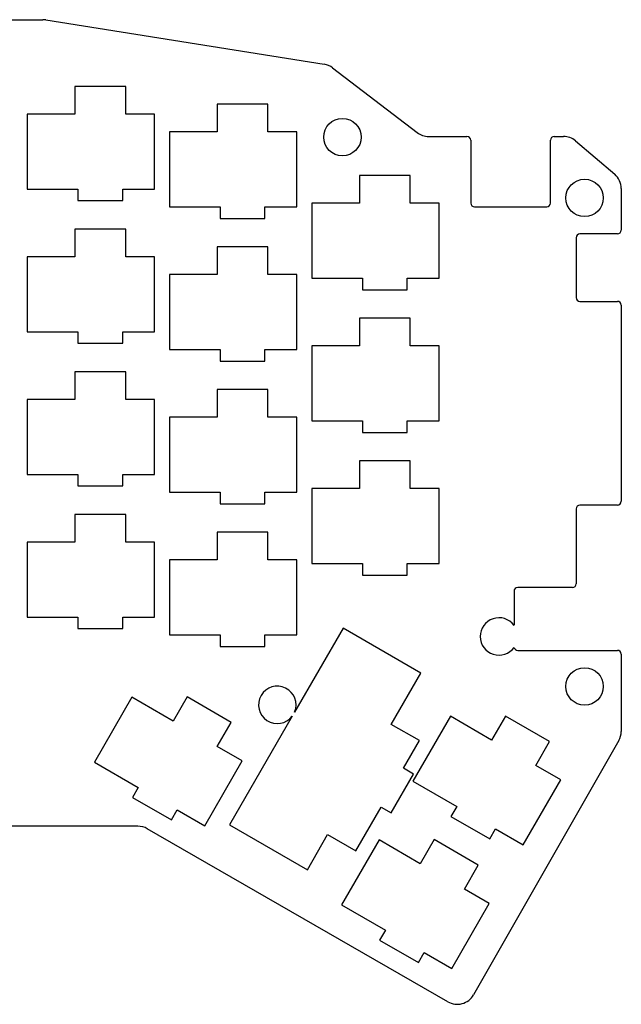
# Model space of a CAD drawing. Header units: millimetres. Extents: x 38 to 196, y -154 to -23.
# Tile 2 of 2: x 115 to 196, y -154 to -23. Entities that reach past the tile are written whole.
import ezdxf

# ---------------------------------------------------------------- set-up
doc = ezdxf.new("R2010")
doc.units = ezdxf.units.MM
for name, color, linetype in [('Arc003', 7, 'CONTINUOUS'), ('Arc004', 7, 'CONTINUOUS'), ('Arc005', 7, 'CONTINUOUS'), ('Arc006', 7, 'CONTINUOUS'), ('Arc007', 7, 'CONTINUOUS'), ('Arc008', 7, 'CONTINUOUS'), ('Arc009', 7, 'CONTINUOUS'), ('Arc010', 7, 'CONTINUOUS'), ('Arc011', 7, 'CONTINUOUS'), ('Arc012', 7, 'CONTINUOUS'), ('Arc013', 7, 'CONTINUOUS'), ('Arc014', 7, 'CONTINUOUS'), ('Arc016', 7, 'CONTINUOUS'), ('Arc017', 7, 'CONTINUOUS'), ('Arc018', 7, 'CONTINUOUS'), ('Arc019', 7, 'CONTINUOUS'), ('Arc020', 7, 'CONTINUOUS'), ('Arc021', 7, 'CONTINUOUS'), ('Arc022', 7, 'CONTINUOUS'), ('Arc023', 7, 'CONTINUOUS'), ('Arc024', 7, 'CONTINUOUS'), ('Arc025', 7, 'CONTINUOUS'), ('Arc027', 7, 'CONTINUOUS'), ('Arc030', 7, 'CONTINUOUS'), ('Circle', 7, 'CONTINUOUS'), ('Circle001', 7, 'CONTINUOUS'), ('Circle005', 7, 'CONTINUOUS'), ('Line', 7, 'CONTINUOUS'), ('Line003', 7, 'CONTINUOUS'), ('Line004', 7, 'CONTINUOUS'), ('Line005', 7, 'CONTINUOUS'), ('Line006', 7, 'CONTINUOUS'), ('Line007', 7, 'CONTINUOUS'), ('Line008', 7, 'CONTINUOUS'), ('Line009', 7, 'CONTINUOUS'), ('Line010', 7, 'CONTINUOUS'), ('Line011', 7, 'CONTINUOUS'), ('Line012', 7, 'CONTINUOUS'), ('Line013', 7, 'CONTINUOUS'), ('Line014', 7, 'CONTINUOUS'), ('Line015', 7, 'CONTINUOUS'), ('Line016', 7, 'CONTINUOUS'), ('Line017', 7, 'CONTINUOUS'), ('Line018', 7, 'CONTINUOUS'), ('Line019', 7, 'CONTINUOUS'), ('Line020', 7, 'CONTINUOUS'), ('Line021', 7, 'CONTINUOUS'), ('Line022', 7, 'CONTINUOUS'), ('Line023', 7, 'CONTINUOUS'), ('Line024', 7, 'CONTINUOUS'), ('Line121', 7, 'CONTINUOUS'), ('Line122', 7, 'CONTINUOUS'), ('Line123', 7, 'CONTINUOUS'), ('Line124', 7, 'CONTINUOUS'), ('Line125', 7, 'CONTINUOUS'), ('Line126', 7, 'CONTINUOUS'), ('Line127', 7, 'CONTINUOUS'), ('Line128', 7, 'CONTINUOUS'), ('Line129', 7, 'CONTINUOUS'), ('Line130', 7, 'CONTINUOUS'), ('Line131', 7, 'CONTINUOUS'), ('Line132', 7, 'CONTINUOUS'), ('Line133', 7, 'CONTINUOUS'), ('Line134', 7, 'CONTINUOUS'), ('Line135', 7, 'CONTINUOUS'), ('Line136', 7, 'CONTINUOUS'), ('Line137', 7, 'CONTINUOUS'), ('Line138', 7, 'CONTINUOUS'), ('Line139', 7, 'CONTINUOUS'), ('Line140', 7, 'CONTINUOUS'), ('Line141', 7, 'CONTINUOUS'), ('Line142', 7, 'CONTINUOUS'), ('Line143', 7, 'CONTINUOUS'), ('Line144', 7, 'CONTINUOUS'), ('Line145', 7, 'CONTINUOUS'), ('Line146', 7, 'CONTINUOUS'), ('Line147', 7, 'CONTINUOUS'), ('Line148', 7, 'CONTINUOUS'), ('Line149', 7, 'CONTINUOUS'), ('Line150', 7, 'CONTINUOUS'), ('Line151', 7, 'CONTINUOUS'), ('Line152', 7, 'CONTINUOUS'), ('Line153', 7, 'CONTINUOUS'), ('Line154', 7, 'CONTINUOUS'), ('Line155', 7, 'CONTINUOUS'), ('Line156', 7, 'CONTINUOUS'), ('Line157', 7, 'CONTINUOUS'), ('Line158', 7, 'CONTINUOUS'), ('Line159', 7, 'CONTINUOUS'), ('Line160', 7, 'CONTINUOUS'), ('Line161', 7, 'CONTINUOUS'), ('Line162', 7, 'CONTINUOUS'), ('Line163', 7, 'CONTINUOUS'), ('Line164', 7, 'CONTINUOUS'), ('Line165', 7, 'CONTINUOUS'), ('Line166', 7, 'CONTINUOUS'), ('Line167', 7, 'CONTINUOUS'), ('Line168', 7, 'CONTINUOUS'), ('Line169', 7, 'CONTINUOUS'), ('Line170', 7, 'CONTINUOUS'), ('Line171', 7, 'CONTINUOUS'), ('Line172', 7, 'CONTINUOUS'), ('Line173', 7, 'CONTINUOUS'), ('Line174', 7, 'CONTINUOUS'), ('Line175', 7, 'CONTINUOUS'), ('Line176', 7, 'CONTINUOUS'), ('Line177', 7, 'CONTINUOUS'), ('Line178', 7, 'CONTINUOUS'), ('Line179', 7, 'CONTINUOUS'), ('Line180', 7, 'CONTINUOUS'), ('Line181', 7, 'CONTINUOUS'), ('Line182', 7, 'CONTINUOUS'), ('Line183', 7, 'CONTINUOUS'), ('Line184', 7, 'CONTINUOUS'), ('Line185', 7, 'CONTINUOUS'), ('Line186', 7, 'CONTINUOUS'), ('Line211', 7, 'CONTINUOUS'), ('Line212', 7, 'CONTINUOUS'), ('Line213', 7, 'CONTINUOUS'), ('Line214', 7, 'CONTINUOUS'), ('Line215', 7, 'CONTINUOUS'), ('Line216', 7, 'CONTINUOUS'), ('Line217', 7, 'CONTINUOUS'), ('Line218', 7, 'CONTINUOUS'), ('Line219', 7, 'CONTINUOUS'), ('Line220', 7, 'CONTINUOUS'), ('Line221', 7, 'CONTINUOUS'), ('Line222', 7, 'CONTINUOUS'), ('Line223', 7, 'CONTINUOUS'), ('Line224', 7, 'CONTINUOUS'), ('Line225', 7, 'CONTINUOUS'), ('Line226', 7, 'CONTINUOUS'), ('Line227', 7, 'CONTINUOUS'), ('Line228', 7, 'CONTINUOUS'), ('Line229', 7, 'CONTINUOUS'), ('Line230', 7, 'CONTINUOUS'), ('Line231', 7, 'CONTINUOUS'), ('Line232', 7, 'CONTINUOUS'), ('Line281', 7, 'CONTINUOUS'), ('Line282', 7, 'CONTINUOUS'), ('Line283', 7, 'CONTINUOUS'), ('Line284', 7, 'CONTINUOUS'), ('Line285', 7, 'CONTINUOUS'), ('Line286', 7, 'CONTINUOUS'), ('Line287', 7, 'CONTINUOUS'), ('Line288', 7, 'CONTINUOUS'), ('Line289', 7, 'CONTINUOUS'), ('Line290', 7, 'CONTINUOUS'), ('Line291', 7, 'CONTINUOUS'), ('Line292', 7, 'CONTINUOUS'), ('Line293', 7, 'CONTINUOUS'), ('Line294', 7, 'CONTINUOUS'), ('Line295', 7, 'CONTINUOUS'), ('Line296', 7, 'CONTINUOUS'), ('Line297', 7, 'CONTINUOUS'), ('Line298', 7, 'CONTINUOUS'), ('Line299', 7, 'CONTINUOUS'), ('Line300', 7, 'CONTINUOUS'), ('Line301', 7, 'CONTINUOUS'), ('Line302', 7, 'CONTINUOUS'), ('Line303', 7, 'CONTINUOUS'), ('Line304', 7, 'CONTINUOUS'), ('Line305', 7, 'CONTINUOUS'), ('Line306', 7, 'CONTINUOUS'), ('Line307', 7, 'CONTINUOUS'), ('Line308', 7, 'CONTINUOUS'), ('Line309', 7, 'CONTINUOUS'), ('Line310', 7, 'CONTINUOUS'), ('Line311', 7, 'CONTINUOUS'), ('Line312', 7, 'CONTINUOUS'), ('Line313', 7, 'CONTINUOUS'), ('Line326', 7, 'CONTINUOUS'), ('Line327', 7, 'CONTINUOUS'), ('Line328', 7, 'CONTINUOUS'), ('Line329', 7, 'CONTINUOUS'), ('Line330', 7, 'CONTINUOUS'), ('Line331', 7, 'CONTINUOUS'), ('Line332', 7, 'CONTINUOUS'), ('Line333', 7, 'CONTINUOUS'), ('Line334', 7, 'CONTINUOUS'), ('Line335', 7, 'CONTINUOUS'), ('Line336', 7, 'CONTINUOUS'), ('Line337', 7, 'CONTINUOUS'), ('Line386', 7, 'CONTINUOUS'), ('Line387', 7, 'CONTINUOUS'), ('Line388', 7, 'CONTINUOUS'), ('Line389', 7, 'CONTINUOUS'), ('Line390', 7, 'CONTINUOUS'), ('Line391', 7, 'CONTINUOUS'), ('Line392', 7, 'CONTINUOUS'), ('Line393', 7, 'CONTINUOUS'), ('Line394', 7, 'CONTINUOUS'), ('Line395', 7, 'CONTINUOUS'), ('Line396', 7, 'CONTINUOUS'), ('Line397', 7, 'CONTINUOUS'), ('Line398', 7, 'CONTINUOUS'), ('Line399', 7, 'CONTINUOUS'), ('Line400', 7, 'CONTINUOUS'), ('Line401', 7, 'CONTINUOUS'), ('Line402', 7, 'CONTINUOUS'), ('Line403', 7, 'CONTINUOUS'), ('Line404', 7, 'CONTINUOUS'), ('Line405', 7, 'CONTINUOUS'), ('Line406', 7, 'CONTINUOUS'), ('Line407', 7, 'CONTINUOUS'), ('Line408', 7, 'CONTINUOUS'), ('Line409', 7, 'CONTINUOUS'), ('Line410', 7, 'CONTINUOUS'), ('Line411', 7, 'CONTINUOUS'), ('Line412', 7, 'CONTINUOUS'), ('Line413', 7, 'CONTINUOUS'), ('Line414', 7, 'CONTINUOUS'), ('Line415', 7, 'CONTINUOUS'), ('Line416', 7, 'CONTINUOUS'), ('Line417', 7, 'CONTINUOUS'), ('Line418', 7, 'CONTINUOUS'), ('Line431', 7, 'CONTINUOUS'), ('Line432', 7, 'CONTINUOUS'), ('Line433', 7, 'CONTINUOUS'), ('Line434', 7, 'CONTINUOUS'), ('Line435', 7, 'CONTINUOUS'), ('Line436', 7, 'CONTINUOUS'), ('Line437', 7, 'CONTINUOUS'), ('Line438', 7, 'CONTINUOUS'), ('Line439', 7, 'CONTINUOUS'), ('Line440', 7, 'CONTINUOUS'), ('Line441', 7, 'CONTINUOUS'), ('Line442', 7, 'CONTINUOUS'), ('Line443', 7, 'CONTINUOUS'), ('Line444', 7, 'CONTINUOUS'), ('Line445', 7, 'CONTINUOUS')]:
    doc.layers.add(name, color=color, linetype=linetype)

msp = doc.modelspace()

# ---------------------------------------------------------------- linework, layer by layer
at = {"layer": 'Arc003'}
msp.add_arc((118.33, -25.38), 2.5, 80.9355, 90, dxfattribs=at)
at = {"layer": 'Arc004'}
msp.add_arc((155.51, -31.31), 2.5, 52.6373, 80.9355, dxfattribs=at)
at = {"layer": 'Arc005'}
msp.add_arc((169.85, -35.97), 2.5, -127.3627, -90, dxfattribs=at)
at = {"layer": 'Arc006'}
msp.add_arc((187.84, -40.97), 2.5, 49.5306, 90, dxfattribs=at)
at = {"layer": 'Arc007'}
msp.add_arc((193.07, -45.43), 2.5, 0, 49.5306, dxfattribs=at)
at = {"layer": 'Arc008'}
msp.add_arc((193.07, -117.91), 2.5, -29.7572, 0, dxfattribs=at)
at = {"layer": 'Arc009'}
msp.add_arc((173.67, -151.85), 2.5, -119.9322, -29.7572, dxfattribs=at)
at = {"layer": 'Arc010'}
msp.add_arc((131.03, -133.07), 2.5, 60.0678, 90, dxfattribs=at)
at = {"layer": 'Arc011'}
msp.add_arc((174.97, -38.97), 0.5, 0, 90, dxfattribs=at)
at = {"layer": 'Arc012'}
msp.add_arc((175.97, -47.38), 0.5, 180, -90, dxfattribs=at)
at = {"layer": 'Arc013'}
msp.add_arc((185.61, -47.38), 0.5, -90, 0, dxfattribs=at)
at = {"layer": 'Arc014'}
msp.add_arc((186.61, -38.97), 0.5, 90, 180, dxfattribs=at)
at = {"layer": 'Arc016'}
msp.add_arc((195.07, -50.99), 0.5, -90, 0, dxfattribs=at)
at = {"layer": 'Arc017'}
msp.add_arc((190.05, -51.99), 0.5, 90, 180, dxfattribs=at)
at = {"layer": 'Arc018'}
msp.add_arc((190.05, -59.99), 0.5, 180, -90, dxfattribs=at)
at = {"layer": 'Arc019'}
msp.add_arc((195.07, -60.99), 0.5, 0, 90, dxfattribs=at)
at = {"layer": 'Arc020'}
msp.add_arc((195.07, -87.19), 0.5, -90, 0, dxfattribs=at)
at = {"layer": 'Arc021'}
msp.add_arc((190.05, -88.19), 0.5, 90, 180, dxfattribs=at)
at = {"layer": 'Arc022'}
msp.add_arc((189.05, -98.19), 0.5, -90, 0, dxfattribs=at)
at = {"layer": 'Arc023'}
msp.add_arc((181.75, -99.19), 0.5, 90, 180, dxfattribs=at)
at = {"layer": 'Arc024'}
msp.add_arc((181.75, -106.59), 0.5, -166.8563, -90, dxfattribs=at)
at = {"layer": 'Arc025'}
msp.add_arc((195.07, -107.59), 0.5, 0, 90, dxfattribs=at)
at = {"layer": 'Arc027'}
msp.add_arc((179.24, -105.24), 2.5, 36.4862, -35.9783, dxfattribs=at)
at = {"layer": 'Arc030'}
msp.add_arc((149.65, -114.37), 2.5, -22.7478, -37.2522, dxfattribs=at)
at = {"layer": 'Circle'}
msp.add_circle((190.67, -46.68), 2.5, dxfattribs=at)
at = {"layer": 'Circle001'}
msp.add_circle((190.67, -111.91), 2.5, dxfattribs=at)
at = {"layer": 'Circle005'}
msp.add_circle((158.34, -38.56), 2.5, dxfattribs=at)
at = {"layer": 'Line'}
msp.add_line((131.03, -130.57), (40.98, -130.57), dxfattribs=at)
at = {"layer": 'Line003'}
msp.add_line((95.66, -22.88), (118.33, -22.88), dxfattribs=at)
at = {"layer": 'Line004'}
msp.add_line((118.72, -22.91), (155.9, -28.84), dxfattribs=at)
at = {"layer": 'Line005'}
msp.add_line((157.03, -29.33), (168.33, -37.96), dxfattribs=at)
at = {"layer": 'Line006'}
msp.add_line((169.85, -38.47), (174.97, -38.47), dxfattribs=at)
at = {"layer": 'Line007'}
msp.add_line((186.61, -38.47), (187.84, -38.47), dxfattribs=at)
at = {"layer": 'Line008'}
msp.add_line((189.47, -39.07), (194.7, -43.53), dxfattribs=at)
at = {"layer": 'Line009'}
msp.add_line((195.57, -45.43), (195.57, -50.99), dxfattribs=at)
at = {"layer": 'Line010'}
msp.add_line((195.57, -60.99), (195.57, -87.19), dxfattribs=at)
at = {"layer": 'Line011'}
msp.add_line((195.57, -107.59), (195.57, -117.91), dxfattribs=at)
at = {"layer": 'Line012'}
msp.add_line((195.25, -119.15), (175.84, -153.1), dxfattribs=at)
at = {"layer": 'Line013'}
msp.add_line((172.42, -154.02), (132.28, -130.91), dxfattribs=at)
at = {"layer": 'Line014'}
msp.add_line((175.97, -47.88), (185.61, -47.88), dxfattribs=at)
at = {"layer": 'Line015'}
msp.add_line((186.11, -47.38), (186.11, -38.97), dxfattribs=at)
at = {"layer": 'Line016'}
msp.add_line((175.47, -38.97), (175.47, -47.38), dxfattribs=at)
at = {"layer": 'Line017'}
msp.add_line((181.75, -107.09), (195.07, -107.09), dxfattribs=at)
at = {"layer": 'Line018'}
msp.add_line((189.05, -98.69), (181.75, -98.69), dxfattribs=at)
at = {"layer": 'Line019'}
msp.add_line((181.25, -99.19), (181.25, -103.75), dxfattribs=at)
at = {"layer": 'Line020'}
msp.add_line((195.07, -87.69), (190.05, -87.69), dxfattribs=at)
at = {"layer": 'Line021'}
msp.add_line((189.55, -88.19), (189.55, -98.19), dxfattribs=at)
at = {"layer": 'Line022'}
msp.add_line((190.05, -60.49), (195.07, -60.49), dxfattribs=at)
at = {"layer": 'Line023'}
msp.add_line((195.07, -51.49), (190.05, -51.49), dxfattribs=at)
at = {"layer": 'Line024'}
msp.add_line((189.55, -51.99), (189.55, -59.99), dxfattribs=at)
at = {"layer": 'Line121'}
msp.add_line((116.25, -102.64), (123, -102.64), dxfattribs=at)
at = {"layer": 'Line122'}
msp.add_line((129, -102.64), (133.25, -102.64), dxfattribs=at)
at = {"layer": 'Line123'}
msp.add_line((133.25, -102.64), (133.25, -92.64), dxfattribs=at)
at = {"layer": 'Line124'}
msp.add_line((133.25, -92.64), (129.4, -92.64), dxfattribs=at)
at = {"layer": 'Line125'}
msp.add_line((122.6, -92.64), (116.25, -92.64), dxfattribs=at)
at = {"layer": 'Line126'}
msp.add_line((116.25, -92.64), (116.25, -102.64), dxfattribs=at)
at = {"layer": 'Line127'}
msp.add_line((116.25, -83.59), (123, -83.59), dxfattribs=at)
at = {"layer": 'Line128'}
msp.add_line((129, -83.59), (133.25, -83.59), dxfattribs=at)
at = {"layer": 'Line129'}
msp.add_line((133.25, -83.59), (133.25, -73.59), dxfattribs=at)
at = {"layer": 'Line130'}
msp.add_line((133.25, -73.59), (129.4, -73.59), dxfattribs=at)
at = {"layer": 'Line131'}
msp.add_line((122.6, -73.59), (116.25, -73.59), dxfattribs=at)
at = {"layer": 'Line132'}
msp.add_line((116.25, -73.59), (116.25, -83.59), dxfattribs=at)
at = {"layer": 'Line133'}
msp.add_line((116.25, -64.54), (123, -64.54), dxfattribs=at)
at = {"layer": 'Line134'}
msp.add_line((129, -64.54), (133.25, -64.54), dxfattribs=at)
at = {"layer": 'Line135'}
msp.add_line((133.25, -64.54), (133.25, -54.54), dxfattribs=at)
at = {"layer": 'Line136'}
msp.add_line((133.25, -54.54), (129.4, -54.54), dxfattribs=at)
at = {"layer": 'Line137'}
msp.add_line((122.6, -54.54), (116.25, -54.54), dxfattribs=at)
at = {"layer": 'Line138'}
msp.add_line((116.25, -54.54), (116.25, -64.54), dxfattribs=at)
at = {"layer": 'Line139'}
msp.add_line((116.25, -45.49), (123, -45.49), dxfattribs=at)
at = {"layer": 'Line140'}
msp.add_line((129, -45.49), (133.25, -45.49), dxfattribs=at)
at = {"layer": 'Line141'}
msp.add_line((133.25, -45.49), (133.25, -35.49), dxfattribs=at)
at = {"layer": 'Line142'}
msp.add_line((133.25, -35.49), (129.4, -35.49), dxfattribs=at)
at = {"layer": 'Line143'}
msp.add_line((122.6, -35.49), (116.25, -35.49), dxfattribs=at)
at = {"layer": 'Line144'}
msp.add_line((116.25, -35.49), (116.25, -45.49), dxfattribs=at)
at = {"layer": 'Line145'}
msp.add_line((135.25, -105.02), (142, -105.02), dxfattribs=at)
at = {"layer": 'Line146'}
msp.add_line((148, -105.02), (152.25, -105.02), dxfattribs=at)
at = {"layer": 'Line147'}
msp.add_line((152.25, -105.02), (152.25, -95.02), dxfattribs=at)
at = {"layer": 'Line148'}
msp.add_line((152.25, -95.02), (148.4, -95.02), dxfattribs=at)
at = {"layer": 'Line149'}
msp.add_line((141.6, -95.02), (135.25, -95.02), dxfattribs=at)
at = {"layer": 'Line150'}
msp.add_line((135.25, -95.02), (135.25, -105.02), dxfattribs=at)
at = {"layer": 'Line151'}
msp.add_line((135.25, -85.97), (142, -85.97), dxfattribs=at)
at = {"layer": 'Line152'}
msp.add_line((148, -85.97), (152.25, -85.97), dxfattribs=at)
at = {"layer": 'Line153'}
msp.add_line((152.25, -85.97), (152.25, -75.97), dxfattribs=at)
at = {"layer": 'Line154'}
msp.add_line((152.25, -75.97), (148.4, -75.97), dxfattribs=at)
at = {"layer": 'Line155'}
msp.add_line((141.6, -75.97), (135.25, -75.97), dxfattribs=at)
at = {"layer": 'Line156'}
msp.add_line((135.25, -75.97), (135.25, -85.97), dxfattribs=at)
at = {"layer": 'Line157'}
msp.add_line((135.25, -66.92), (142, -66.92), dxfattribs=at)
at = {"layer": 'Line158'}
msp.add_line((148, -66.92), (152.25, -66.92), dxfattribs=at)
at = {"layer": 'Line159'}
msp.add_line((152.25, -66.92), (152.25, -56.92), dxfattribs=at)
at = {"layer": 'Line160'}
msp.add_line((152.25, -56.92), (148.4, -56.92), dxfattribs=at)
at = {"layer": 'Line161'}
msp.add_line((141.6, -56.92), (135.25, -56.92), dxfattribs=at)
at = {"layer": 'Line162'}
msp.add_line((135.25, -56.92), (135.25, -66.92), dxfattribs=at)
at = {"layer": 'Line163'}
msp.add_line((135.25, -47.87), (142, -47.87), dxfattribs=at)
at = {"layer": 'Line164'}
msp.add_line((148, -47.87), (152.25, -47.87), dxfattribs=at)
at = {"layer": 'Line165'}
msp.add_line((152.25, -47.87), (152.25, -37.87), dxfattribs=at)
at = {"layer": 'Line166'}
msp.add_line((152.25, -37.87), (148.4, -37.87), dxfattribs=at)
at = {"layer": 'Line167'}
msp.add_line((141.6, -37.87), (135.25, -37.87), dxfattribs=at)
at = {"layer": 'Line168'}
msp.add_line((135.25, -37.87), (135.25, -47.87), dxfattribs=at)
at = {"layer": 'Line169'}
msp.add_line((154.25, -95.49), (161, -95.49), dxfattribs=at)
at = {"layer": 'Line170'}
msp.add_line((167, -95.49), (171.25, -95.49), dxfattribs=at)
at = {"layer": 'Line171'}
msp.add_line((171.25, -95.49), (171.25, -85.49), dxfattribs=at)
at = {"layer": 'Line172'}
msp.add_line((171.25, -85.49), (167.4, -85.49), dxfattribs=at)
at = {"layer": 'Line173'}
msp.add_line((160.6, -85.49), (154.25, -85.49), dxfattribs=at)
at = {"layer": 'Line174'}
msp.add_line((154.25, -85.49), (154.25, -95.49), dxfattribs=at)
at = {"layer": 'Line175'}
msp.add_line((154.25, -76.44), (161, -76.44), dxfattribs=at)
at = {"layer": 'Line176'}
msp.add_line((167, -76.44), (171.25, -76.44), dxfattribs=at)
at = {"layer": 'Line177'}
msp.add_line((171.25, -76.44), (171.25, -66.44), dxfattribs=at)
at = {"layer": 'Line178'}
msp.add_line((171.25, -66.44), (167.4, -66.44), dxfattribs=at)
at = {"layer": 'Line179'}
msp.add_line((160.6, -66.44), (154.25, -66.44), dxfattribs=at)
at = {"layer": 'Line180'}
msp.add_line((154.25, -66.44), (154.25, -76.44), dxfattribs=at)
at = {"layer": 'Line181'}
msp.add_line((154.25, -57.39), (161, -57.39), dxfattribs=at)
at = {"layer": 'Line182'}
msp.add_line((167, -57.39), (171.25, -57.39), dxfattribs=at)
at = {"layer": 'Line183'}
msp.add_line((171.25, -57.39), (171.25, -47.39), dxfattribs=at)
at = {"layer": 'Line184'}
msp.add_line((171.25, -47.39), (167.4, -47.39), dxfattribs=at)
at = {"layer": 'Line185'}
msp.add_line((160.6, -47.39), (154.25, -47.39), dxfattribs=at)
at = {"layer": 'Line186'}
msp.add_line((154.25, -47.39), (154.25, -57.39), dxfattribs=at)
at = {"layer": 'Line211'}
msp.add_line((125.24, -122.01), (131.08, -125.39), dxfattribs=at)
at = {"layer": 'Line212'}
msp.add_line((136.28, -128.39), (139.96, -130.51), dxfattribs=at)
at = {"layer": 'Line213'}
msp.add_line((139.96, -130.51), (144.96, -121.85), dxfattribs=at)
at = {"layer": 'Line214'}
msp.add_line((144.96, -121.85), (141.62, -119.93), dxfattribs=at)
at = {"layer": 'Line215'}
msp.add_line((135.74, -116.53), (130.24, -113.35), dxfattribs=at)
at = {"layer": 'Line216'}
msp.add_line((130.24, -113.35), (125.24, -122.01), dxfattribs=at)
at = {"layer": 'Line217'}
msp.add_line((160.13, -133.87), (163.51, -128.03), dxfattribs=at)
at = {"layer": 'Line218'}
msp.add_line((166.51, -122.83), (168.63, -119.15), dxfattribs=at)
at = {"layer": 'Line219'}
msp.add_line((168.63, -119.15), (164.86, -116.98), dxfattribs=at)
at = {"layer": 'Line220'}
msp.add_line((156.36, -131.7), (160.13, -133.87), dxfattribs=at)
at = {"layer": 'Line221'}
msp.add_line((158.23, -141.06), (164.08, -144.44), dxfattribs=at)
at = {"layer": 'Line222'}
msp.add_line((169.27, -147.44), (172.95, -149.56), dxfattribs=at)
at = {"layer": 'Line223'}
msp.add_line((172.95, -149.56), (177.95, -140.9), dxfattribs=at)
at = {"layer": 'Line224'}
msp.add_line((177.95, -140.9), (174.62, -138.98), dxfattribs=at)
at = {"layer": 'Line225'}
msp.add_line((168.73, -135.58), (163.23, -132.4), dxfattribs=at)
at = {"layer": 'Line226'}
msp.add_line((163.23, -132.4), (158.23, -141.06), dxfattribs=at)
at = {"layer": 'Line227'}
msp.add_line((167.76, -124.56), (173.6, -127.94), dxfattribs=at)
at = {"layer": 'Line228'}
msp.add_line((178.8, -130.94), (182.48, -133.06), dxfattribs=at)
at = {"layer": 'Line229'}
msp.add_line((182.48, -133.06), (187.48, -124.4), dxfattribs=at)
at = {"layer": 'Line230'}
msp.add_line((187.48, -124.4), (184.15, -122.48), dxfattribs=at)
at = {"layer": 'Line231'}
msp.add_line((178.26, -119.08), (172.76, -115.9), dxfattribs=at)
at = {"layer": 'Line232'}
msp.add_line((172.76, -115.9), (167.76, -124.56), dxfattribs=at)
at = {"layer": 'Line281'}
msp.add_line((123, -104.19), (129, -104.19), dxfattribs=at)
at = {"layer": 'Line282'}
msp.add_line((129, -104.19), (129, -102.64), dxfattribs=at)
at = {"layer": 'Line283'}
msp.add_line((123, -102.64), (123, -104.19), dxfattribs=at)
at = {"layer": 'Line284'}
msp.add_line((123, -85.14), (129, -85.14), dxfattribs=at)
at = {"layer": 'Line285'}
msp.add_line((129, -85.14), (129, -83.59), dxfattribs=at)
at = {"layer": 'Line286'}
msp.add_line((123, -83.59), (123, -85.14), dxfattribs=at)
at = {"layer": 'Line287'}
msp.add_line((123, -66.09), (129, -66.09), dxfattribs=at)
at = {"layer": 'Line288'}
msp.add_line((129, -66.09), (129, -64.54), dxfattribs=at)
at = {"layer": 'Line289'}
msp.add_line((123, -64.54), (123, -66.09), dxfattribs=at)
at = {"layer": 'Line290'}
msp.add_line((123, -47.04), (129, -47.04), dxfattribs=at)
at = {"layer": 'Line291'}
msp.add_line((129, -47.04), (129, -45.49), dxfattribs=at)
at = {"layer": 'Line292'}
msp.add_line((123, -45.49), (123, -47.04), dxfattribs=at)
at = {"layer": 'Line293'}
msp.add_line((142, -106.57), (148, -106.57), dxfattribs=at)
at = {"layer": 'Line294'}
msp.add_line((148, -106.57), (148, -105.02), dxfattribs=at)
at = {"layer": 'Line295'}
msp.add_line((142, -105.02), (142, -106.57), dxfattribs=at)
at = {"layer": 'Line296'}
msp.add_line((142, -87.52), (148, -87.52), dxfattribs=at)
at = {"layer": 'Line297'}
msp.add_line((148, -87.52), (148, -85.97), dxfattribs=at)
at = {"layer": 'Line298'}
msp.add_line((142, -85.97), (142, -87.52), dxfattribs=at)
at = {"layer": 'Line299'}
msp.add_line((142, -68.47), (148, -68.47), dxfattribs=at)
at = {"layer": 'Line300'}
msp.add_line((148, -68.47), (148, -66.92), dxfattribs=at)
at = {"layer": 'Line301'}
msp.add_line((142, -66.92), (142, -68.47), dxfattribs=at)
at = {"layer": 'Line302'}
msp.add_line((142, -49.42), (148, -49.42), dxfattribs=at)
at = {"layer": 'Line303'}
msp.add_line((148, -49.42), (148, -47.87), dxfattribs=at)
at = {"layer": 'Line304'}
msp.add_line((142, -47.87), (142, -49.42), dxfattribs=at)
at = {"layer": 'Line305'}
msp.add_line((161, -97.04), (167, -97.04), dxfattribs=at)
at = {"layer": 'Line306'}
msp.add_line((167, -97.04), (167, -95.49), dxfattribs=at)
at = {"layer": 'Line307'}
msp.add_line((161, -95.49), (161, -97.04), dxfattribs=at)
at = {"layer": 'Line308'}
msp.add_line((161, -77.99), (167, -77.99), dxfattribs=at)
at = {"layer": 'Line309'}
msp.add_line((167, -77.99), (167, -76.44), dxfattribs=at)
at = {"layer": 'Line310'}
msp.add_line((161, -76.44), (161, -77.99), dxfattribs=at)
at = {"layer": 'Line311'}
msp.add_line((161, -58.94), (167, -58.94), dxfattribs=at)
at = {"layer": 'Line312'}
msp.add_line((167, -58.94), (167, -57.39), dxfattribs=at)
at = {"layer": 'Line313'}
msp.add_line((161, -57.39), (161, -58.94), dxfattribs=at)
at = {"layer": 'Line326'}
msp.add_line((130.31, -126.73), (135.5, -129.73), dxfattribs=at)
at = {"layer": 'Line327'}
msp.add_line((135.5, -129.73), (136.28, -128.39), dxfattribs=at)
at = {"layer": 'Line328'}
msp.add_line((131.08, -125.39), (130.31, -126.73), dxfattribs=at)
at = {"layer": 'Line329'}
msp.add_line((164.85, -128.8), (167.85, -123.61), dxfattribs=at)
at = {"layer": 'Line330'}
msp.add_line((167.85, -123.61), (166.51, -122.83), dxfattribs=at)
at = {"layer": 'Line331'}
msp.add_line((163.51, -128.03), (164.85, -128.8), dxfattribs=at)
at = {"layer": 'Line332'}
msp.add_line((163.3, -145.78), (168.5, -148.78), dxfattribs=at)
at = {"layer": 'Line333'}
msp.add_line((168.5, -148.78), (169.27, -147.44), dxfattribs=at)
at = {"layer": 'Line334'}
msp.add_line((164.08, -144.44), (163.3, -145.78), dxfattribs=at)
at = {"layer": 'Line335'}
msp.add_line((172.83, -129.28), (178.02, -132.28), dxfattribs=at)
at = {"layer": 'Line336'}
msp.add_line((178.02, -132.28), (178.8, -130.94), dxfattribs=at)
at = {"layer": 'Line337'}
msp.add_line((173.6, -127.94), (172.83, -129.28), dxfattribs=at)
at = {"layer": 'Line386'}
msp.add_line((129.4, -92.64), (129.4, -88.94), dxfattribs=at)
at = {"layer": 'Line387'}
msp.add_line((129.4, -88.94), (122.6, -88.94), dxfattribs=at)
at = {"layer": 'Line388'}
msp.add_line((122.6, -88.94), (122.6, -92.64), dxfattribs=at)
at = {"layer": 'Line389'}
msp.add_line((129.4, -73.59), (129.4, -69.89), dxfattribs=at)
at = {"layer": 'Line390'}
msp.add_line((129.4, -69.89), (122.6, -69.89), dxfattribs=at)
at = {"layer": 'Line391'}
msp.add_line((122.6, -69.89), (122.6, -73.59), dxfattribs=at)
at = {"layer": 'Line392'}
msp.add_line((129.4, -54.54), (129.4, -50.84), dxfattribs=at)
at = {"layer": 'Line393'}
msp.add_line((129.4, -50.84), (122.6, -50.84), dxfattribs=at)
at = {"layer": 'Line394'}
msp.add_line((122.6, -50.84), (122.6, -54.54), dxfattribs=at)
at = {"layer": 'Line395'}
msp.add_line((129.4, -35.49), (129.4, -31.79), dxfattribs=at)
at = {"layer": 'Line396'}
msp.add_line((129.4, -31.79), (122.6, -31.79), dxfattribs=at)
at = {"layer": 'Line397'}
msp.add_line((122.6, -31.79), (122.6, -35.49), dxfattribs=at)
at = {"layer": 'Line398'}
msp.add_line((148.4, -95.02), (148.4, -91.32), dxfattribs=at)
at = {"layer": 'Line399'}
msp.add_line((148.4, -91.32), (141.6, -91.32), dxfattribs=at)
at = {"layer": 'Line400'}
msp.add_line((141.6, -91.32), (141.6, -95.02), dxfattribs=at)
at = {"layer": 'Line401'}
msp.add_line((148.4, -75.97), (148.4, -72.27), dxfattribs=at)
at = {"layer": 'Line402'}
msp.add_line((148.4, -72.27), (141.6, -72.27), dxfattribs=at)
at = {"layer": 'Line403'}
msp.add_line((141.6, -72.27), (141.6, -75.97), dxfattribs=at)
at = {"layer": 'Line404'}
msp.add_line((148.4, -56.92), (148.4, -53.22), dxfattribs=at)
at = {"layer": 'Line405'}
msp.add_line((148.4, -53.22), (141.6, -53.22), dxfattribs=at)
at = {"layer": 'Line406'}
msp.add_line((141.6, -53.22), (141.6, -56.92), dxfattribs=at)
at = {"layer": 'Line407'}
msp.add_line((148.4, -37.87), (148.4, -34.17), dxfattribs=at)
at = {"layer": 'Line408'}
msp.add_line((148.4, -34.17), (141.6, -34.17), dxfattribs=at)
at = {"layer": 'Line409'}
msp.add_line((141.6, -34.17), (141.6, -37.87), dxfattribs=at)
at = {"layer": 'Line410'}
msp.add_line((167.4, -85.49), (167.4, -81.79), dxfattribs=at)
at = {"layer": 'Line411'}
msp.add_line((167.4, -81.79), (160.6, -81.79), dxfattribs=at)
at = {"layer": 'Line412'}
msp.add_line((160.6, -81.79), (160.6, -85.49), dxfattribs=at)
at = {"layer": 'Line413'}
msp.add_line((167.4, -66.44), (167.4, -62.74), dxfattribs=at)
at = {"layer": 'Line414'}
msp.add_line((167.4, -62.74), (160.6, -62.74), dxfattribs=at)
at = {"layer": 'Line415'}
msp.add_line((160.6, -62.74), (160.6, -66.44), dxfattribs=at)
at = {"layer": 'Line416'}
msp.add_line((167.4, -47.39), (167.4, -43.69), dxfattribs=at)
at = {"layer": 'Line417'}
msp.add_line((167.4, -43.69), (160.6, -43.69), dxfattribs=at)
at = {"layer": 'Line418'}
msp.add_line((160.6, -43.69), (160.6, -47.39), dxfattribs=at)
at = {"layer": 'Line431'}
msp.add_line((141.62, -119.93), (143.47, -116.72), dxfattribs=at)
at = {"layer": 'Line432'}
msp.add_line((143.47, -116.72), (137.59, -113.32), dxfattribs=at)
at = {"layer": 'Line433'}
msp.add_line((137.59, -113.32), (135.74, -116.53), dxfattribs=at)
at = {"layer": 'Line434'}
msp.add_line((174.62, -138.98), (176.47, -135.77), dxfattribs=at)
at = {"layer": 'Line435'}
msp.add_line((176.47, -135.77), (170.58, -132.37), dxfattribs=at)
at = {"layer": 'Line436'}
msp.add_line((170.58, -132.37), (168.73, -135.58), dxfattribs=at)
at = {"layer": 'Line437'}
msp.add_line((184.15, -122.48), (186, -119.28), dxfattribs=at)
at = {"layer": 'Line438'}
msp.add_line((186, -119.28), (180.11, -115.88), dxfattribs=at)
at = {"layer": 'Line439'}
msp.add_line((180.11, -115.88), (178.26, -119.08), dxfattribs=at)
at = {"layer": 'Line440'}
msp.add_line((153.66, -136.38), (156.36, -131.7), dxfattribs=at)
at = {"layer": 'Line441'}
msp.add_line((164.86, -116.98), (168.81, -110.13), dxfattribs=at)
at = {"layer": 'Line442'}
msp.add_line((168.81, -110.13), (158.42, -104.13), dxfattribs=at)
at = {"layer": 'Line443'}
msp.add_line((158.42, -104.13), (151.96, -115.33), dxfattribs=at)
at = {"layer": 'Line444'}
msp.add_line((151.64, -115.88), (143.27, -130.38), dxfattribs=at)
at = {"layer": 'Line445'}
msp.add_line((143.27, -130.38), (153.66, -136.38), dxfattribs=at)

doc.saveas('drawing.dxf')
